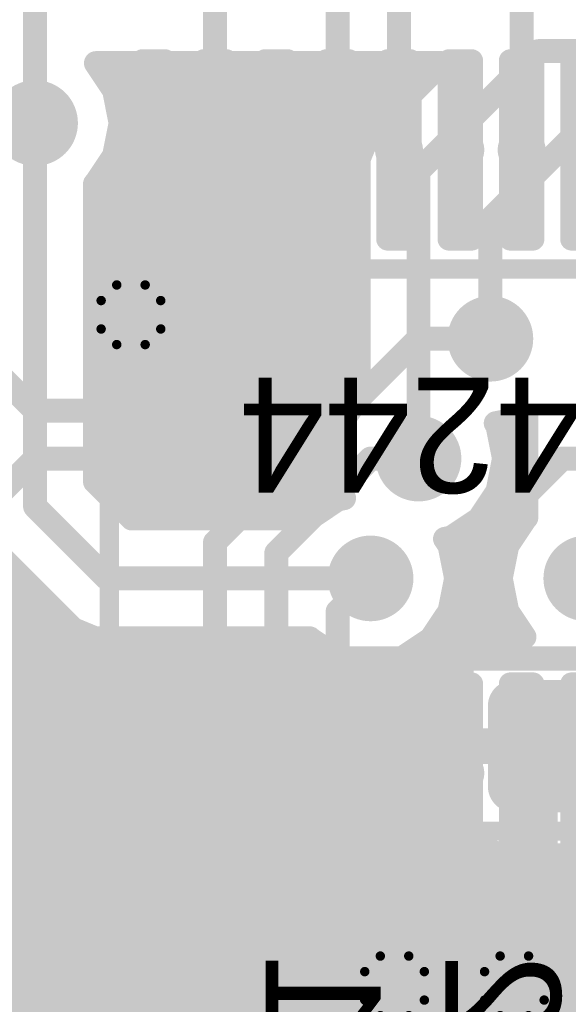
# Model space of a CAD drawing. Extents: x 90 to 214, y 61 to 300.
# Tile 49 of 62: x 135 to 141, y 110 to 120. Entities that reach past the tile are written whole.
import ezdxf

# ---------------------------------------------------------------- set-up
doc = ezdxf.new("R2010")
doc.units = 0
for name, color, linetype in [('Bot_Mask', 5, 'CONTINUOUS'), ('Bot_Silk', 7, 'CONTINUOUS'), ('Bottom', 2, 'CONTINUOUS'), ('GND', 12, 'CONTINUOUS'), ('PWR', 14, 'CONTINUOUS'), ('Top', 1, 'CONTINUOUS'), ('Top_Mask', 4, 'CONTINUOUS'), ('Top_Silk', 6, 'CONTINUOUS')]:
    doc.layers.add(name, color=color, linetype=linetype)

# ---------------------------------------------------------------- blocks, each defined once
blk = doc.blocks.new('UNIT_DISC')
at = {"linetype": 'CONTINUOUS', "const_width": 0.5}
blk.add_lwpolyline([(0.25, 0, 1), (-0.25, 0, 1)], format="xyb", close=True, dxfattribs=at)
blk = doc.blocks.new('SHAPE_EL_300_300_0_0_0_0')
at = {"xscale": 0.762, "yscale": 0.762, "zscale": 0.762}
blk.add_blockref('UNIT_DISC', (0, 0), dxfattribs=at)
blk = doc.blocks.new('SHAPE_EL_340_340_0_0_0_0')
at = {"xscale": 0.8636, "yscale": 0.8636, "zscale": 0.8636}
blk.add_blockref('UNIT_DISC', (0, 0), dxfattribs=at)
blk = doc.blocks.new('SHAPE_TH45_314_236_52_0_0_0')
at = {"linetype": 'CONTINUOUS', "const_width": 0.1}
for points in [[(0.15068, 0.3159, 0.2262769), (-0.15068, 0.3159, 0.2262769)], [(-0.3159, 0.15068, 0.2262769), (-0.3159, -0.15068, 0.2262769)], [(0.3159, -0.15068, 0.2262769), (0.3159, 0.15068, 0.2262769)], [(-0.15068, -0.3159, 0.2262769), (0.15068, -0.3159, 0.2262769)]]:
    blk.add_lwpolyline(points, format="xyb", dxfattribs=at)
at = {"xscale": 0.1, "yscale": 0.1, "zscale": 0.1}
for p in [(-0.15068, 0.3159), (0.15068, 0.3159), (-0.3159, 0.15068), (0.3159, 0.15068), (-0.3159, -0.15068), (0.3159, -0.15068), (-0.15068, -0.3159), (0.15068, -0.3159)]:
    blk.add_blockref('UNIT_DISC', p, dxfattribs=at)
blk = doc.blocks.new('SHAPE_EL_357_357_0_0_0_0')
at = {"xscale": 0.908, "yscale": 0.908, "zscale": 0.908}
blk.add_blockref('UNIT_DISC', (0, 0), dxfattribs=at)
blk = doc.blocks.new('V_EX30Y30D0_4A242')
at = {"layer": 'Bot_Mask'}
blk.add_blockref('SHAPE_EL_340_340_0_0_0_0', (0, 0), dxfattribs=at)
at = {"layer": 'Bottom'}
blk.add_blockref('SHAPE_EL_300_300_0_0_0_0', (0, 0), dxfattribs=at)
at = {"layer": 'GND'}
blk.add_blockref('SHAPE_TH45_314_236_52_0_0_0', (0, 0), dxfattribs=at)
at = {"layer": 'PWR'}
blk.add_blockref('SHAPE_EL_357_357_0_0_0_0', (0, 0), dxfattribs=at)
at = {"layer": 'Top'}
blk.add_blockref('SHAPE_EL_300_300_0_0_0_0', (0, 0), dxfattribs=at)
at = {"layer": 'Top_Mask'}
blk.add_blockref('SHAPE_EL_340_340_0_0_0_0', (0, 0), dxfattribs=at)
blk = doc.blocks.new('V_EX30Y30D0_4A85')
at = {"layer": 'Bot_Mask'}
blk.add_blockref('SHAPE_EL_340_340_0_0_0_0', (0, 0), dxfattribs=at)
at = {"layer": 'Bottom'}
blk.add_blockref('SHAPE_EL_300_300_0_0_0_0', (0, 0), dxfattribs=at)
at = {"layer": 'GND'}
blk.add_blockref('SHAPE_EL_357_357_0_0_0_0', (0, 0), dxfattribs=at)
at = {"layer": 'PWR'}
blk.add_blockref('SHAPE_EL_357_357_0_0_0_0', (0, 0), dxfattribs=at)
at = {"layer": 'Top'}
blk.add_blockref('SHAPE_EL_300_300_0_0_0_0', (0, 0), dxfattribs=at)
at = {"layer": 'Top_Mask'}
blk.add_blockref('SHAPE_EL_340_340_0_0_0_0', (0, 0), dxfattribs=at)
blk = doc.blocks.new('V_EX30Y30D0_4A29')
at = {"layer": 'Bot_Mask'}
blk.add_blockref('SHAPE_EL_340_340_0_0_0_0', (0, 0), dxfattribs=at)
at = {"layer": 'Bottom'}
blk.add_blockref('SHAPE_EL_300_300_0_0_0_0', (0, 0), dxfattribs=at)
at = {"layer": 'GND'}
blk.add_blockref('SHAPE_EL_357_357_0_0_0_0', (0, 0), dxfattribs=at)
at = {"layer": 'PWR'}
blk.add_blockref('SHAPE_EL_357_357_0_0_0_0', (0, 0), dxfattribs=at)
at = {"layer": 'Top'}
blk.add_blockref('SHAPE_EL_300_300_0_0_0_0', (0, 0), dxfattribs=at)
at = {"layer": 'Top_Mask'}
blk.add_blockref('SHAPE_EL_340_340_0_0_0_0', (0, 0), dxfattribs=at)
blk = doc.blocks.new('V_EX30Y30D0_4A27')
at = {"layer": 'Bot_Mask'}
blk.add_blockref('SHAPE_EL_340_340_0_0_0_0', (0, 0), dxfattribs=at)
at = {"layer": 'Bottom'}
blk.add_blockref('SHAPE_EL_300_300_0_0_0_0', (0, 0), dxfattribs=at)
at = {"layer": 'GND'}
blk.add_blockref('SHAPE_EL_357_357_0_0_0_0', (0, 0), dxfattribs=at)
at = {"layer": 'PWR'}
blk.add_blockref('SHAPE_EL_357_357_0_0_0_0', (0, 0), dxfattribs=at)
at = {"layer": 'Top'}
blk.add_blockref('SHAPE_EL_300_300_0_0_0_0', (0, 0), dxfattribs=at)
at = {"layer": 'Top_Mask'}
blk.add_blockref('SHAPE_EL_340_340_0_0_0_0', (0, 0), dxfattribs=at)
blk = doc.blocks.new('SMD_C2012_3745')
at = {"layer": 'Bot_Silk', "linetype": 'CONTINUOUS', "const_width": 0.2}
for points in [[(139.435, 107.845), (139.435, 106.545)], [(141.235, 107.845), (139.435, 107.845)], [(141.235, 106.545), (141.235, 107.845)], [(139.435, 106.545), (139.735, 106.245)], [(140.935, 106.245), (141.235, 106.545)], [(139.735, 106.245), (139.735, 105.845)], [(140.935, 106.245), (140.935, 105.845)], [(139.735, 106.045), (140.935, 106.045)], [(139.735, 105.845), (139.435, 105.545)], [(141.235, 105.545), (140.935, 105.845)], [(139.435, 105.545), (139.435, 104.245)], [(141.235, 104.245), (141.235, 105.545)], [(139.435, 104.245), (141.235, 104.245)]]:
    blk.add_lwpolyline(points, dxfattribs=at)
at = {"layer": 'Bot_Silk', "xscale": 0.2, "yscale": 0.2, "zscale": 0.2}
for p in [(139.435, 107.845), (139.435, 107.845), (141.235, 107.845), (141.235, 107.845), (139.435, 106.545), (139.435, 106.545), (141.235, 106.545), (141.235, 106.545), (139.735, 106.245), (139.735, 106.245), (140.935, 106.245), (140.935, 106.245), (139.735, 106.045), (140.935, 106.045), (139.735, 105.845), (139.735, 105.845), (140.935, 105.845), (140.935, 105.845), (139.435, 105.545), (139.435, 105.545), (141.235, 105.545), (141.235, 105.545), (139.435, 104.245), (139.435, 104.245), (141.235, 104.245), (141.235, 104.245)]:
    blk.add_blockref('UNIT_DISC', p, dxfattribs=at)
blk = doc.blocks.new('SHAPE_RR_393_511_0_0_0_0')
for points in [[(-0.25, -0.65), (0.25, -0.65), (-0.25, 0.65), (0.25, 0.65)], [(-0.5, -0.4), (0.5, -0.4), (-0.5, 0.4), (0.5, 0.4)]]:
    blk.add_solid(points)
at = {"xscale": 0.5, "yscale": 0.5, "zscale": 0.5}
for p in [(-0.25, 0.4), (0.25, 0.4), (-0.25, -0.4), (0.25, -0.4)]:
    blk.add_blockref('UNIT_DISC', p, dxfattribs=at)
blk = doc.blocks.new('SHAPE_RR_433_551_0_0_0_0')
for points in [[(-0.2754, -0.7008), (0.2754, -0.7008), (-0.2754, 0.7008), (0.2754, 0.7008)], [(-0.5508, -0.4254), (0.5508, -0.4254), (-0.5508, 0.4254), (0.5508, 0.4254)]]:
    blk.add_solid(points)
at = {"xscale": 0.5508, "yscale": 0.5508, "zscale": 0.5508}
for p in [(-0.2754, 0.4254), (0.2754, 0.4254), (-0.2754, -0.4254), (0.2754, -0.4254)]:
    blk.add_blockref('UNIT_DISC', p, dxfattribs=at)
blk = doc.blocks.new('P_SMD_RR1_0X1_3153_F')
at = {"layer": 'Bot_Mask'}
blk.add_blockref('SHAPE_RR_433_551_0_0_0_0', (0, 0), dxfattribs=at)
at = {"layer": 'Bottom'}
blk.add_blockref('SHAPE_RR_393_511_0_0_0_0', (0, 0), dxfattribs=at)
blk = doc.blocks.new('P_SMD_RR1_0X1_3108_F')
at = {"layer": 'Bot_Mask'}
blk.add_blockref('SHAPE_RR_433_551_0_0_0_0', (0, 0), dxfattribs=at)
at = {"layer": 'Bottom'}
blk.add_blockref('SHAPE_RR_393_511_0_0_0_0', (0, 0), dxfattribs=at)
blk = doc.blocks.new('C2')
blk.add_blockref('SMD_C2012_3745', (0, 0))
at = {"rotation": -90}
for name, p in [('P_SMD_RR1_0X1_3153_F', (140.335, 107.045)), ('P_SMD_RR1_0X1_3108_F', (140.335, 105.045))]:
    blk.add_blockref(name, p, dxfattribs=at)
at = {"layer": 'Bot_Silk', "text_generation_flag": 2}
blk.add_text('C2', height=1.2192, rotation=-90, dxfattribs=at).set_placement((139.47775, 108.24369))
blk = doc.blocks.new('SMD_C2012_3765')
at = {"layer": 'Bot_Silk', "linetype": 'CONTINUOUS', "const_width": 0.2}
for points in [[(137.53, 107.845), (137.53, 106.545)], [(139.33, 107.845), (137.53, 107.845)], [(139.33, 106.545), (139.33, 107.845)], [(137.53, 106.545), (137.83, 106.245)], [(139.03, 106.245), (139.33, 106.545)], [(137.83, 106.245), (137.83, 105.845)], [(139.03, 106.245), (139.03, 105.845)], [(137.83, 106.045), (139.03, 106.045)], [(137.83, 105.845), (137.53, 105.545)], [(139.33, 105.545), (139.03, 105.845)], [(137.53, 105.545), (137.53, 104.245)], [(139.33, 104.245), (139.33, 105.545)], [(137.53, 104.245), (139.33, 104.245)]]:
    blk.add_lwpolyline(points, dxfattribs=at)
at = {"layer": 'Bot_Silk', "xscale": 0.2, "yscale": 0.2, "zscale": 0.2}
for p in [(137.53, 107.845), (137.53, 107.845), (139.33, 107.845), (139.33, 107.845), (137.53, 106.545), (137.53, 106.545), (139.33, 106.545), (139.33, 106.545), (137.83, 106.245), (137.83, 106.245), (139.03, 106.245), (139.03, 106.245), (137.83, 106.045), (139.03, 106.045), (137.83, 105.845), (137.83, 105.845), (139.03, 105.845), (139.03, 105.845), (137.53, 105.545), (137.53, 105.545), (139.33, 105.545), (139.33, 105.545), (137.53, 104.245), (137.53, 104.245), (139.33, 104.245), (139.33, 104.245)]:
    blk.add_blockref('UNIT_DISC', p, dxfattribs=at)
blk = doc.blocks.new('P_SMD_RR1_0X1_399_F')
at = {"layer": 'Bot_Mask'}
blk.add_blockref('SHAPE_RR_433_551_0_0_0_0', (0, 0), dxfattribs=at)
at = {"layer": 'Bottom'}
blk.add_blockref('SHAPE_RR_393_511_0_0_0_0', (0, 0), dxfattribs=at)
blk = doc.blocks.new('P_SMD_RR1_0X1_3242_F')
at = {"layer": 'Bot_Mask'}
blk.add_blockref('SHAPE_RR_433_551_0_0_0_0', (0, 0), dxfattribs=at)
at = {"layer": 'Bottom'}
blk.add_blockref('SHAPE_RR_393_511_0_0_0_0', (0, 0), dxfattribs=at)
blk = doc.blocks.new('C1')
blk.add_blockref('SMD_C2012_3765', (0, 0))
at = {"rotation": -90}
for name, p in [('P_SMD_RR1_0X1_399_F', (138.43, 107.045)), ('P_SMD_RR1_0X1_3242_F', (138.43, 105.045))]:
    blk.add_blockref(name, p, dxfattribs=at)
at = {"layer": 'Bot_Silk', "text_generation_flag": 2}
blk.add_text('C1', height=1.2192, rotation=-90, dxfattribs=at).set_placement((137.57275, 108.24369))
blk = doc.blocks.new('V_EX30Y30D0_4A25')
at = {"layer": 'Bot_Mask'}
blk.add_blockref('SHAPE_EL_340_340_0_0_0_0', (0, 0), dxfattribs=at)
at = {"layer": 'Bottom'}
blk.add_blockref('SHAPE_EL_300_300_0_0_0_0', (0, 0), dxfattribs=at)
at = {"layer": 'GND'}
blk.add_blockref('SHAPE_EL_357_357_0_0_0_0', (0, 0), dxfattribs=at)
at = {"layer": 'PWR'}
blk.add_blockref('SHAPE_EL_357_357_0_0_0_0', (0, 0), dxfattribs=at)
at = {"layer": 'Top'}
blk.add_blockref('SHAPE_EL_300_300_0_0_0_0', (0, 0), dxfattribs=at)
at = {"layer": 'Top_Mask'}
blk.add_blockref('SHAPE_EL_340_340_0_0_0_0', (0, 0), dxfattribs=at)
blk = doc.blocks.new('SMD_C2012_4984')
at = {"layer": 'Bot_Silk', "linetype": 'CONTINUOUS', "const_width": 0.2}
for points in [[(140.978, 113.422), (139.678, 113.422)], [(139.678, 113.422), (139.678, 111.622)], [(141.278, 113.122), (140.978, 113.422)], [(141.978, 113.422), (141.678, 113.122)], [(143.278, 113.422), (141.978, 113.422)], [(143.278, 111.622), (143.278, 113.422)], [(141.278, 113.122), (141.678, 113.122)], [(141.478, 111.922), (141.478, 113.122)], [(140.978, 111.622), (141.278, 111.922)], [(141.278, 111.922), (141.678, 111.922)], [(141.678, 111.922), (141.978, 111.622)], [(139.678, 111.622), (140.978, 111.622)], [(141.978, 111.622), (143.278, 111.622)]]:
    blk.add_lwpolyline(points, dxfattribs=at)
at = {"layer": 'Bot_Silk', "xscale": 0.2, "yscale": 0.2, "zscale": 0.2}
for p in [(139.678, 113.422), (139.678, 113.422), (140.978, 113.422), (140.978, 113.422), (141.978, 113.422), (141.978, 113.422), (143.278, 113.422), (143.278, 113.422), (141.278, 113.122), (141.278, 113.122), (141.478, 113.122), (141.678, 113.122), (141.678, 113.122), (141.278, 111.922), (141.278, 111.922), (141.478, 111.922), (141.678, 111.922), (141.678, 111.922), (139.678, 111.622), (139.678, 111.622), (140.978, 111.622), (140.978, 111.622), (141.978, 111.622), (141.978, 111.622), (143.278, 111.622), (143.278, 111.622)]:
    blk.add_blockref('UNIT_DISC', p, dxfattribs=at)
blk = doc.blocks.new('BC1')
for name, p in [('SMD_C2012_4984', (0, 0)), ('P_SMD_RR1_0X1_3242_F', (140.478, 112.522))]:
    blk.add_blockref(name, p)
blk = doc.blocks.new('74244_TSSOP_6458')
at = {"layer": 'Top_Silk', "linetype": 'CONTINUOUS', "const_width": 0.203}
for points in [[(135.915, 117.579), (135.915, 113.479)], [(142.615, 117.579), (135.915, 117.579)], [(142.615, 113.479), (142.615, 117.579)], [(135.915, 113.479), (142.615, 113.479)]]:
    blk.add_lwpolyline(points, dxfattribs=at)
blk.add_lwpolyline([(142.215, 116.87, 1), (141.815, 116.87, 1)], format="xyb", close=True, dxfattribs=at)
at = {"layer": 'Top_Silk', "xscale": 0.2032, "yscale": 0.2032, "zscale": 0.2032}
for p in [(135.915, 117.579), (135.915, 117.579), (142.615, 117.579), (142.615, 117.579), (135.915, 113.479), (135.915, 113.479), (142.615, 113.479), (142.615, 113.479)]:
    blk.add_blockref('UNIT_DISC', p, dxfattribs=at)
blk = doc.blocks.new('SHAPE_RR_150_800_0_0_0_0')
for points in [[(-0.09525, -1.016), (0.09525, -1.016), (-0.09525, 1.016), (0.09525, 1.016)], [(-0.1905, -0.92075), (0.1905, -0.92075), (-0.1905, 0.92075), (0.1905, 0.92075)]]:
    blk.add_solid(points)
at = {"xscale": 0.1905, "yscale": 0.1905, "zscale": 0.1905}
for p in [(-0.09525, 0.92075), (0.09525, 0.92075), (-0.09525, -0.92075), (0.09525, -0.92075)]:
    blk.add_blockref('UNIT_DISC', p, dxfattribs=at)
blk = doc.blocks.new('SHAPE_RR_190_840_0_0_0_0')
for points in [[(-0.12065, -1.0668), (0.12065, -1.0668), (-0.12065, 1.0668), (0.12065, 1.0668)], [(-0.2413, -0.94615), (0.2413, -0.94615), (-0.2413, 0.94615), (0.2413, 0.94615)]]:
    blk.add_solid(points)
at = {"xscale": 0.2413, "yscale": 0.2413, "zscale": 0.2413}
for p in [(-0.12065, 0.94615), (0.12065, 0.94615), (-0.12065, -0.94615), (0.12065, -0.94615)]:
    blk.add_blockref('UNIT_DISC', p, dxfattribs=at)
blk = doc.blocks.new('SHAPE_EL_200_200_0_0_0_0')
at = {"xscale": 0.508, "yscale": 0.508, "zscale": 0.508}
blk.add_blockref('UNIT_DISC', (0, 0), dxfattribs=at)
blk = doc.blocks.new('SMD_RR15X8028')
at = {"layer": 'GND'}
blk.add_blockref('SHAPE_EL_200_200_0_0_0_0', (0, 0), dxfattribs=at)
at = {"layer": 'PWR'}
blk.add_blockref('SHAPE_EL_200_200_0_0_0_0', (0, 0), dxfattribs=at)
at = {"layer": 'Top'}
blk.add_blockref('SHAPE_RR_150_800_0_0_0_0', (0, 0), dxfattribs=at)
at = {"layer": 'Top_Mask'}
blk.add_blockref('SHAPE_RR_190_840_0_0_0_0', (0, 0), dxfattribs=at)
blk = doc.blocks.new('SMD_RR15X80')
at = {"layer": 'GND'}
blk.add_blockref('SHAPE_EL_200_200_0_0_0_0', (0, 0), dxfattribs=at)
at = {"layer": 'PWR'}
blk.add_blockref('SHAPE_EL_200_200_0_0_0_0', (0, 0), dxfattribs=at)
at = {"layer": 'Top'}
blk.add_blockref('SHAPE_RR_150_800_0_0_0_0', (0, 0), dxfattribs=at)
at = {"layer": 'Top_Mask'}
blk.add_blockref('SHAPE_RR_190_840_0_0_0_0', (0, 0), dxfattribs=at)
blk = doc.blocks.new('SMD_RR15X80242')
at = {"layer": 'GND'}
blk.add_blockref('SHAPE_EL_200_200_0_0_0_0', (0, 0), dxfattribs=at)
at = {"layer": 'PWR'}
blk.add_blockref('SHAPE_EL_200_200_0_0_0_0', (0, 0), dxfattribs=at)
at = {"layer": 'Top'}
blk.add_blockref('SHAPE_RR_150_800_0_0_0_0', (0, 0), dxfattribs=at)
at = {"layer": 'Top_Mask'}
blk.add_blockref('SHAPE_RR_190_840_0_0_0_0', (0, 0), dxfattribs=at)
blk = doc.blocks.new('SMD_RR15X8025')
at = {"layer": 'GND'}
blk.add_blockref('SHAPE_EL_200_200_0_0_0_0', (0, 0), dxfattribs=at)
at = {"layer": 'PWR'}
blk.add_blockref('SHAPE_EL_200_200_0_0_0_0', (0, 0), dxfattribs=at)
at = {"layer": 'Top'}
blk.add_blockref('SHAPE_RR_150_800_0_0_0_0', (0, 0), dxfattribs=at)
at = {"layer": 'Top_Mask'}
blk.add_blockref('SHAPE_RR_190_840_0_0_0_0', (0, 0), dxfattribs=at)
blk = doc.blocks.new('SMD_RR15X8055')
at = {"layer": 'GND'}
blk.add_blockref('SHAPE_EL_200_200_0_0_0_0', (0, 0), dxfattribs=at)
at = {"layer": 'PWR'}
blk.add_blockref('SHAPE_EL_200_200_0_0_0_0', (0, 0), dxfattribs=at)
at = {"layer": 'Top'}
blk.add_blockref('SHAPE_RR_150_800_0_0_0_0', (0, 0), dxfattribs=at)
at = {"layer": 'Top_Mask'}
blk.add_blockref('SHAPE_RR_190_840_0_0_0_0', (0, 0), dxfattribs=at)
blk = doc.blocks.new('SMD_RR15X8077')
at = {"layer": 'GND'}
blk.add_blockref('SHAPE_EL_200_200_0_0_0_0', (0, 0), dxfattribs=at)
at = {"layer": 'PWR'}
blk.add_blockref('SHAPE_EL_200_200_0_0_0_0', (0, 0), dxfattribs=at)
at = {"layer": 'Top'}
blk.add_blockref('SHAPE_RR_150_800_0_0_0_0', (0, 0), dxfattribs=at)
at = {"layer": 'Top_Mask'}
blk.add_blockref('SHAPE_RR_190_840_0_0_0_0', (0, 0), dxfattribs=at)
blk = doc.blocks.new('SMD_RR15X8023')
at = {"layer": 'GND'}
blk.add_blockref('SHAPE_EL_200_200_0_0_0_0', (0, 0), dxfattribs=at)
at = {"layer": 'PWR'}
blk.add_blockref('SHAPE_EL_200_200_0_0_0_0', (0, 0), dxfattribs=at)
at = {"layer": 'Top'}
blk.add_blockref('SHAPE_RR_150_800_0_0_0_0', (0, 0), dxfattribs=at)
at = {"layer": 'Top_Mask'}
blk.add_blockref('SHAPE_RR_190_840_0_0_0_0', (0, 0), dxfattribs=at)
blk = doc.blocks.new('SMD_RR15X8054')
at = {"layer": 'GND'}
blk.add_blockref('SHAPE_EL_200_200_0_0_0_0', (0, 0), dxfattribs=at)
at = {"layer": 'PWR'}
blk.add_blockref('SHAPE_EL_200_200_0_0_0_0', (0, 0), dxfattribs=at)
at = {"layer": 'Top'}
blk.add_blockref('SHAPE_RR_150_800_0_0_0_0', (0, 0), dxfattribs=at)
at = {"layer": 'Top_Mask'}
blk.add_blockref('SHAPE_RR_190_840_0_0_0_0', (0, 0), dxfattribs=at)
blk = doc.blocks.new('SMD_RR15X8029')
at = {"layer": 'GND'}
blk.add_blockref('SHAPE_EL_200_200_0_0_0_0', (0, 0), dxfattribs=at)
at = {"layer": 'PWR'}
blk.add_blockref('SHAPE_EL_200_200_0_0_0_0', (0, 0), dxfattribs=at)
at = {"layer": 'Top'}
blk.add_blockref('SHAPE_RR_150_800_0_0_0_0', (0, 0), dxfattribs=at)
at = {"layer": 'Top_Mask'}
blk.add_blockref('SHAPE_RR_190_840_0_0_0_0', (0, 0), dxfattribs=at)
blk = doc.blocks.new('SMD_RR15X8027')
at = {"layer": 'GND'}
blk.add_blockref('SHAPE_EL_200_200_0_0_0_0', (0, 0), dxfattribs=at)
at = {"layer": 'PWR'}
blk.add_blockref('SHAPE_EL_200_200_0_0_0_0', (0, 0), dxfattribs=at)
at = {"layer": 'Top'}
blk.add_blockref('SHAPE_RR_150_800_0_0_0_0', (0, 0), dxfattribs=at)
at = {"layer": 'Top_Mask'}
blk.add_blockref('SHAPE_RR_190_840_0_0_0_0', (0, 0), dxfattribs=at)
blk = doc.blocks.new('SMD_RR15X8085')
at = {"layer": 'GND'}
blk.add_blockref('SHAPE_EL_200_200_0_0_0_0', (0, 0), dxfattribs=at)
at = {"layer": 'PWR'}
blk.add_blockref('SHAPE_EL_200_200_0_0_0_0', (0, 0), dxfattribs=at)
at = {"layer": 'Top'}
blk.add_blockref('SHAPE_RR_150_800_0_0_0_0', (0, 0), dxfattribs=at)
at = {"layer": 'Top_Mask'}
blk.add_blockref('SHAPE_RR_190_840_0_0_0_0', (0, 0), dxfattribs=at)
blk = doc.blocks.new('SMD_RR15X8035')
at = {"layer": 'GND'}
blk.add_blockref('SHAPE_EL_200_200_0_0_0_0', (0, 0), dxfattribs=at)
at = {"layer": 'PWR'}
blk.add_blockref('SHAPE_EL_200_200_0_0_0_0', (0, 0), dxfattribs=at)
at = {"layer": 'Top'}
blk.add_blockref('SHAPE_RR_150_800_0_0_0_0', (0, 0), dxfattribs=at)
at = {"layer": 'Top_Mask'}
blk.add_blockref('SHAPE_RR_190_840_0_0_0_0', (0, 0), dxfattribs=at)
blk = doc.blocks.new('SMD_RR15X8053')
at = {"layer": 'GND'}
blk.add_blockref('SHAPE_EL_200_200_0_0_0_0', (0, 0), dxfattribs=at)
at = {"layer": 'PWR'}
blk.add_blockref('SHAPE_EL_200_200_0_0_0_0', (0, 0), dxfattribs=at)
at = {"layer": 'Top'}
blk.add_blockref('SHAPE_RR_150_800_0_0_0_0', (0, 0), dxfattribs=at)
at = {"layer": 'Top_Mask'}
blk.add_blockref('SHAPE_RR_190_840_0_0_0_0', (0, 0), dxfattribs=at)
blk = doc.blocks.new('U2')
at = {"rotation": 180}
for name, p in [('SMD_RR15X80242', (136.38513, 118.841)), ('SMD_RR15X8023', (137.03511, 118.841)), ('SMD_RR15X8077', (137.6851, 118.841)), ('SMD_RR15X8055', (138.33508, 118.841)), ('SMD_RR15X8035', (138.98507, 118.841)), ('SMD_RR15X80', (139.63506, 118.841)), ('SMD_RR15X8028', (140.28504, 118.841)), ('SMD_RR15X80', (140.93503, 118.841)), ('SMD_RR15X8054', (136.38513, 112.237)), ('SMD_RR15X8029', (137.03511, 112.237)), ('SMD_RR15X8027', (137.6851, 112.237)), ('SMD_RR15X8085', (138.33508, 112.237)), ('SMD_RR15X80242', (138.98507, 112.237)), ('SMD_RR15X8053', (139.63506, 112.237)), ('SMD_RR15X80242', (140.28504, 112.237)), ('SMD_RR15X8025', (140.93503, 112.237))]:
    blk.add_blockref(name, p, dxfattribs=at)
blk.add_blockref('74244_TSSOP_6458', (0, 0))
blk = doc.blocks.new('CUPOUR_L1_F0_TT90_16054')
at = {"layer": 'Top', "linetype": 'CONTINUOUS', "const_width": 0.254}
for points in [[(138.98507, 112.11), (138.98507, 110.713)], [(140.28504, 112.11), (140.28504, 110.713)], [(137.18977, 110.713), (137.02014, 110.713)], [(137.02014, 110.713), (137.02014, 110.60483)], [(137.3601, 110.74689), (137.18977, 110.713)], [(137.34557, 110.744), (137.37462, 110.744)], [(137.53044, 110.713), (137.3601, 110.74689)], [(137.83976, 110.713), (137.53044, 110.713)], [(138.01009, 110.74688), (137.83976, 110.713)], [(137.99561, 110.744), (138.02456, 110.744)], [(138.18042, 110.713), (138.01009, 110.74688)], [(138.48974, 110.713), (138.18042, 110.713)], [(138.66007, 110.74689), (138.48974, 110.713)], [(138.64554, 110.744), (138.67459, 110.744)], [(138.83041, 110.713), (138.66007, 110.74689)], [(139.13973, 110.713), (138.83041, 110.713)], [(139.31006, 110.74689), (139.13973, 110.713)], [(139.29553, 110.744), (139.32458, 110.744)], [(139.4804, 110.713), (139.31006, 110.74689)], [(139.78972, 110.713), (139.4804, 110.713)], [(139.96005, 110.74688), (139.78972, 110.713)], [(139.94557, 110.744), (139.97452, 110.744)], [(140.13038, 110.713), (139.96005, 110.74688)], [(140.4397, 110.713), (140.13038, 110.713)], [(140.61003, 110.74689), (140.4397, 110.713)], [(140.5955, 110.744), (140.62455, 110.744)], [(140.78037, 110.713), (140.61003, 110.74689)], [(141.08969, 110.713), (140.78037, 110.713)], [(137.02014, 110.60483), (136.92347, 110.37144)], [(136.99887, 110.5535), (145.669, 110.5535)], [(136.92347, 110.37144), (135.255, 108.70297)], [(136.91503, 110.363), (145.669, 110.363)], [(136.72453, 110.1725), (145.669, 110.1725)], [(136.53403, 109.982), (145.669, 109.982)], [(136.34353, 109.7915), (145.669, 109.7915)]]:
    blk.add_lwpolyline(points, dxfattribs=at)
at = {"layer": 'Top', "xscale": 0.254, "yscale": 0.254, "zscale": 0.254}
for p in [(138.98507, 112.11), (140.28504, 112.11), (137.02014, 110.713), (137.02014, 110.713), (137.18977, 110.713), (137.18977, 110.713), (137.34557, 110.744), (137.3601, 110.74689), (137.3601, 110.74689), (137.37462, 110.744), (137.53044, 110.713), (137.53044, 110.713), (137.83976, 110.713), (137.83976, 110.713), (137.99561, 110.744), (138.01009, 110.74688), (138.01009, 110.74688), (138.02456, 110.744), (138.18042, 110.713), (138.18042, 110.713), (138.48974, 110.713), (138.48974, 110.713), (138.64554, 110.744), (138.66007, 110.74689), (138.66007, 110.74689), (138.67459, 110.744), (138.83041, 110.713), (138.83041, 110.713), (138.98507, 110.713), (139.13973, 110.713), (139.13973, 110.713), (139.29553, 110.744), (139.31006, 110.74689), (139.31006, 110.74689), (139.32458, 110.744), (139.4804, 110.713), (139.4804, 110.713), (139.78972, 110.713), (139.78972, 110.713), (139.94557, 110.744), (139.96005, 110.74688), (139.96005, 110.74688), (139.97452, 110.744), (140.13038, 110.713), (140.13038, 110.713), (140.28504, 110.713), (140.4397, 110.713), (140.4397, 110.713), (140.5955, 110.744), (140.61003, 110.74689), (140.61003, 110.74689), (140.62455, 110.744), (140.78037, 110.713), (140.78037, 110.713), (137.02014, 110.60483), (137.02014, 110.60483), (136.99887, 110.5535), (136.91503, 110.363), (136.92347, 110.37144), (136.92347, 110.37144), (136.72453, 110.1725), (136.53403, 109.982), (136.34353, 109.7915)]:
    blk.add_blockref('UNIT_DISC', p, dxfattribs=at)
blk = doc.blocks.new('CUPOUR_L2_F0_TT90_29388')
at = {"layer": 'Bottom', "linetype": 'CONTINUOUS'}
for points, const_width in [([(139.43697, 119.761), (135.77289, 119.761)], 0.254), ([(135.77289, 119.761), (135.96541, 119.47287)], 0.254), ([(135.81531, 119.6975), (139.37347, 119.6975)], 0.254), ([(138.8323, 119.15633), (139.43697, 119.761)], 0.254), ([(135.9426, 119.507), (139.18297, 119.507)], 0.254), ([(135.96541, 119.47287), (136.03441, 119.126)], 0.254), ([(135.99651, 119.3165), (138.99247, 119.3165)], 0.254), ([(138.65367, 118.9777), (138.8323, 119.15633)], 0.254), ([(136.03441, 119.126), (135.96541, 118.77913)], 0.254), ([(136.03441, 119.126), (138.80197, 119.126)], 0.254), ([(135.99651, 118.9355), (138.63619, 118.9355)], 0.254), ([(138.557, 118.74431), (138.65367, 118.9777)], 0.254), ([(135.96541, 118.77913), (135.76893, 118.48507)], 0.254), ([(135.9426, 118.745), (138.55728, 118.745)], 0.254), ([(138.557, 118.49169), (138.557, 118.74431)], 0.254), ([(135.81532, 118.5545), (138.557, 118.5545)], 0.254), ([(135.76893, 118.48507), (135.763, 118.4811)], 0.254), ([(135.763, 118.4811), (135.763, 115.32503)], 0.254), ([(138.557, 116.21489), (138.557, 118.49169)], 0.254), ([(135.763, 118.364), (138.557, 118.364)], 0.254), ([(135.763, 118.1735), (138.557, 118.1735)], 0.254), ([(135.763, 117.983), (138.557, 117.983)], 0.254), ([(135.763, 117.7925), (138.557, 117.7925)], 0.254), ([(135.763, 117.602), (138.557, 117.602)], 0.254), ([(135.763, 117.4115), (138.557, 117.4115)], 0.254), ([(135.763, 117.221), (138.557, 117.221)], 0.254), ([(135.763, 117.0305), (138.557, 117.0305)], 0.254), ([(135.763, 116.84), (138.557, 116.84)], 0.254), ([(135.763, 116.6495), (138.557, 116.6495)], 0.254), ([(135.763, 116.459), (138.557, 116.459)], 0.254), ([(135.763, 116.2685), (138.557, 116.2685)], 0.254), ([(138.35459, 115.91687), (138.55107, 116.21093)], 0.254), ([(138.55107, 116.21093), (138.557, 116.21489)], 0.254), ([(135.763, 116.078), (138.46225, 116.078)], 0.254), ([(140.335, 116.02539), (140.30087, 116.00259)], 0.254), ([(140.31869, 116.0145), (140.335, 116.0145)], 0.254), ([(140.335, 114.94489), (140.335, 116.02539)], 0.254), ([(138.28559, 115.57), (138.35459, 115.91687)], 0.254), ([(140.30087, 116.00259), (140.0107, 115.94486)], 0.254), ([(140.0107, 115.94486), (140.02941, 115.91687)], 0.254), ([(140.02941, 115.91687), (140.09841, 115.57)], 0.254), ([(135.763, 115.8875), (138.34874, 115.8875)], 0.254), ([(140.04788, 115.824), (140.335, 115.824)], 0.254), ([(135.763, 115.697), (138.31085, 115.697)], 0.254), ([(140.08577, 115.6335), (140.335, 115.6335)], 0.254), ([(135.763, 115.5065), (138.29822, 115.5065)], 0.254), ([(138.35459, 115.22313), (138.28559, 115.57)], 0.254), ([(140.09841, 115.57), (140.02941, 115.22313)], 0.254), ([(140.07314, 115.443), (140.335, 115.443)], 0.254), ([(135.763, 115.32503), (136.15303, 114.935)], 0.254), ([(135.77203, 115.316), (138.33611, 115.316)], 0.254), ([(138.40309, 115.15053), (138.35459, 115.22313)], 0.254), ([(140.02941, 115.22313), (139.83293, 114.92907)], 0.254), ([(140.03525, 115.2525), (140.335, 115.2525)], 0.254), ([(135.96253, 115.1255), (138.3193, 115.1255)], 0.254), ([(138.04307, 114.94093), (138.33713, 115.13741)], 0.254), ([(138.33713, 115.13741), (138.40309, 115.15053)], 0.254), ([(139.92174, 115.062), (140.335, 115.062)], 0.254), ([(136.15303, 114.935), (138.0391, 114.935)], 0.254), ([(136.15303, 114.935), (138.0391, 114.935)], 0.254), ([(138.0391, 114.935), (138.04307, 114.94093)], 0.254), ([(139.83293, 114.92907), (139.53887, 114.73259)], 0.254), ([(139.74676, 114.8715), (140.28267, 114.8715)], 0.254), ([(140.13259, 114.64687), (140.32907, 114.94093)], 0.254), ([(140.32907, 114.94093), (140.335, 114.94489)], 0.254), ([(139.53887, 114.73259), (139.4729, 114.71946)], 0.254), ([(139.4729, 114.71946), (139.52141, 114.64687)], 0.254), ([(139.4986, 114.681), (140.15539, 114.681)], 0.254), ([(139.52141, 114.64687), (139.59041, 114.3)], 0.254), ([(140.06359, 114.3), (140.13259, 114.64687)], 0.254), ([(135.35167, 113.9403), (134.7683, 114.52367)], 0.254), ([(139.55251, 114.4905), (140.10148, 114.4905)], 0.254), ([(130.68997, 114.3), (134.99197, 114.3)], 0.254), ([(139.59041, 114.3), (139.52141, 113.95313)], 0.254), ([(139.59041, 114.3), (140.06359, 114.3)], 0.254), ([(140.13259, 113.95313), (140.06359, 114.3)], 0.254), ([(130.698, 114.1095), (135.18247, 114.1095)], 0.254), ([(139.55251, 114.1095), (140.10148, 114.1095)], 0.254), ([(135.5303, 113.76167), (135.35167, 113.9403)], 0.254), ([(139.52141, 113.95313), (139.32493, 113.65907)], 0.254), ([(140.31508, 113.68), (140.13259, 113.95313)], 0.254), ([(130.698, 113.919), (135.37297, 113.919)], 0.254), ([(139.4986, 113.919), (140.15539, 113.919)], 0.254), ([(130.698, 113.7285), (135.61038, 113.7285)], 0.254), ([(135.76369, 113.665), (135.5303, 113.76167)], 0.254), ([(139.37132, 113.7285), (140.28267, 113.7285)], 0.254), ([(138.0391, 113.665), (135.76369, 113.665)], 0.254), ([(138.04307, 113.65907), (138.0391, 113.665)], 0.254), ([(138.33713, 113.46259), (138.04307, 113.65907)], 0.254), ([(139.32493, 113.65907), (139.03087, 113.46259)], 0.254), ([(139.68152, 113.46848), (139.93225, 113.63602)], 0.254), ([(139.93225, 113.63602), (140.15335, 113.68)], 0.254), ([(140.15335, 113.68), (140.31508, 113.68)], 0.254), ([(130.6836, 113.538), (138.22426, 113.538)], 0.254), ([(139.14373, 113.538), (139.78555, 113.538)], 0.254), ([(138.684, 113.39359), (138.33713, 113.46259)], 0.254), ([(139.03087, 113.46259), (138.684, 113.39359)], 0.254), ([(139.51398, 113.21775), (139.68152, 113.46848)], 0.254), ([(133.24481, 113.3475), (139.60068, 113.3475)], 0.254), ([(139.47, 112.99665), (139.51398, 113.21775)], 0.254), ([(133.54051, 113.157), (139.50189, 113.157)], 0.254), ([(139.47, 112.04735), (139.47, 112.99665)], 0.254), ([(133.73101, 112.9665), (139.47, 112.9665)], 0.254), ([(133.92151, 112.776), (139.47, 112.776)], 0.254), ([(134.11201, 112.5855), (139.47, 112.5855)], 0.254), ([(140.2875, 112.522), (139.47, 112.522)], 0.381), ([(134.25892, 112.395), (139.47, 112.395)], 0.254), ([(140.478, 112.3315), (140.478, 111.364)], 0.381), ([(134.3025, 112.2045), (139.47, 112.2045)], 0.254), ([(134.3025, 112.014), (139.47663, 112.014)], 0.254), ([(139.51398, 111.82625), (139.47, 112.04735)], 0.254), ([(134.3025, 111.8235), (139.51581, 111.8235)], 0.254), ([(139.68152, 111.57552), (139.51398, 111.82625)], 0.254), ([(134.3025, 111.633), (139.64311, 111.633)], 0.254), ([(139.93225, 111.40798), (139.68152, 111.57552)], 0.254), ([(134.3025, 111.4425), (139.88058, 111.4425)], 0.254), ([(140.15335, 111.364), (139.93225, 111.40798)], 0.254), ([(140.80265, 111.364), (140.15335, 111.364)], 0.254), ([(141.02375, 111.40798), (140.80265, 111.364)], 0.254), ([(134.3025, 111.252), (165.19167, 111.252)], 0.254), ([(134.3025, 111.0615), (165.00117, 111.0615)], 0.254), ([(134.3025, 110.871), (164.81067, 110.871)], 0.254), ([(134.3025, 110.6805), (164.62017, 110.6805)], 0.254), ([(134.3025, 110.49), (164.42967, 110.49)], 0.254), ([(134.3025, 110.2995), (164.23917, 110.2995)], 0.254), ([(134.3025, 110.109), (164.04867, 110.109)], 0.254), ([(134.3025, 109.9185), (163.86676, 109.9185)], 0.254), ([(134.3025, 109.728), (163.78785, 109.728)], 0.254)]:
    blk.add_lwpolyline(points, dxfattribs=dict(at, const_width=const_width))
at = {"layer": 'Bottom'}
for p, xscale, yscale, zscale in [((135.77289, 119.761), 0.254, 0.254, 0.254), ((135.77289, 119.761), 0.254, 0.254, 0.254), ((135.81531, 119.6975), 0.254, 0.254, 0.254), ((139.37347, 119.6975), 0.254, 0.254, 0.254), ((139.43697, 119.761), 0.254, 0.254, 0.254), ((139.43697, 119.761), 0.254, 0.254, 0.254), ((135.9426, 119.507), 0.254, 0.254, 0.254), ((135.96541, 119.47287), 0.254, 0.254, 0.254), ((135.96541, 119.47287), 0.254, 0.254, 0.254), ((139.18297, 119.507), 0.254, 0.254, 0.254), ((135.99651, 119.3165), 0.254, 0.254, 0.254), ((138.99247, 119.3165), 0.254, 0.254, 0.254), ((138.8323, 119.15633), 0.254, 0.254, 0.254), ((138.8323, 119.15633), 0.254, 0.254, 0.254), ((136.03441, 119.126), 0.254, 0.254, 0.254), ((136.03441, 119.126), 0.254, 0.254, 0.254), ((136.03441, 119.126), 0.254, 0.254, 0.254), ((138.80197, 119.126), 0.254, 0.254, 0.254), ((135.99651, 118.9355), 0.254, 0.254, 0.254), ((138.63619, 118.9355), 0.254, 0.254, 0.254), ((138.65367, 118.9777), 0.254, 0.254, 0.254), ((138.65367, 118.9777), 0.254, 0.254, 0.254), ((135.9426, 118.745), 0.254, 0.254, 0.254), ((135.96541, 118.77913), 0.254, 0.254, 0.254), ((135.96541, 118.77913), 0.254, 0.254, 0.254), ((138.557, 118.74431), 0.254, 0.254, 0.254), ((138.557, 118.74431), 0.254, 0.254, 0.254), ((138.55728, 118.745), 0.254, 0.254, 0.254), ((135.81532, 118.5545), 0.254, 0.254, 0.254), ((138.557, 118.5545), 0.254, 0.254, 0.254), ((135.763, 118.4811), 0.254, 0.254, 0.254), ((135.763, 118.4811), 0.254, 0.254, 0.254), ((135.76893, 118.48507), 0.254, 0.254, 0.254), ((135.76893, 118.48507), 0.254, 0.254, 0.254), ((138.557, 118.49169), 0.254, 0.254, 0.254), ((138.557, 118.49169), 0.254, 0.254, 0.254), ((135.763, 118.364), 0.254, 0.254, 0.254), ((138.557, 118.364), 0.254, 0.254, 0.254), ((135.763, 118.1735), 0.254, 0.254, 0.254), ((138.557, 118.1735), 0.254, 0.254, 0.254), ((135.763, 117.983), 0.254, 0.254, 0.254), ((138.557, 117.983), 0.254, 0.254, 0.254), ((135.763, 117.7925), 0.254, 0.254, 0.254), ((138.557, 117.7925), 0.254, 0.254, 0.254), ((135.763, 117.602), 0.254, 0.254, 0.254), ((138.557, 117.602), 0.254, 0.254, 0.254), ((135.763, 117.4115), 0.254, 0.254, 0.254), ((138.557, 117.4115), 0.254, 0.254, 0.254), ((135.763, 117.221), 0.254, 0.254, 0.254), ((138.557, 117.221), 0.254, 0.254, 0.254), ((135.763, 117.0305), 0.254, 0.254, 0.254), ((138.557, 117.0305), 0.254, 0.254, 0.254), ((135.763, 116.84), 0.254, 0.254, 0.254), ((138.557, 116.84), 0.254, 0.254, 0.254), ((135.763, 116.6495), 0.254, 0.254, 0.254), ((138.557, 116.6495), 0.254, 0.254, 0.254), ((135.763, 116.459), 0.254, 0.254, 0.254), ((138.557, 116.459), 0.254, 0.254, 0.254), ((135.763, 116.2685), 0.254, 0.254, 0.254), ((138.557, 116.2685), 0.254, 0.254, 0.254), ((138.55107, 116.21093), 0.254, 0.254, 0.254), ((138.55107, 116.21093), 0.254, 0.254, 0.254), ((138.557, 116.21489), 0.254, 0.254, 0.254), ((138.557, 116.21489), 0.254, 0.254, 0.254), ((135.763, 116.078), 0.254, 0.254, 0.254), ((138.46225, 116.078), 0.254, 0.254, 0.254), ((140.31869, 116.0145), 0.254, 0.254, 0.254), ((140.335, 116.02539), 0.254, 0.254, 0.254), ((140.335, 116.02539), 0.254, 0.254, 0.254), ((140.335, 116.0145), 0.254, 0.254, 0.254), ((138.35459, 115.91687), 0.254, 0.254, 0.254), ((138.35459, 115.91687), 0.254, 0.254, 0.254), ((140.0107, 115.94486), 0.254, 0.254, 0.254), ((140.0107, 115.94486), 0.254, 0.254, 0.254), ((140.02941, 115.91687), 0.254, 0.254, 0.254), ((140.02941, 115.91687), 0.254, 0.254, 0.254), ((140.30087, 116.00259), 0.254, 0.254, 0.254), ((140.30087, 116.00259), 0.254, 0.254, 0.254), ((135.763, 115.8875), 0.254, 0.254, 0.254), ((138.34874, 115.8875), 0.254, 0.254, 0.254), ((140.04788, 115.824), 0.254, 0.254, 0.254), ((140.335, 115.824), 0.254, 0.254, 0.254), ((135.763, 115.697), 0.254, 0.254, 0.254), ((138.31085, 115.697), 0.254, 0.254, 0.254), ((140.08577, 115.6335), 0.254, 0.254, 0.254), ((140.335, 115.6335), 0.254, 0.254, 0.254), ((135.763, 115.5065), 0.254, 0.254, 0.254), ((138.28559, 115.57), 0.254, 0.254, 0.254), ((138.28559, 115.57), 0.254, 0.254, 0.254), ((138.29822, 115.5065), 0.254, 0.254, 0.254), ((140.09841, 115.57), 0.254, 0.254, 0.254), ((140.09841, 115.57), 0.254, 0.254, 0.254), ((140.07314, 115.443), 0.254, 0.254, 0.254), ((140.335, 115.443), 0.254, 0.254, 0.254), ((135.763, 115.32503), 0.254, 0.254, 0.254), ((135.763, 115.32503), 0.254, 0.254, 0.254), ((135.77203, 115.316), 0.254, 0.254, 0.254), ((138.33611, 115.316), 0.254, 0.254, 0.254), ((138.35459, 115.22313), 0.254, 0.254, 0.254), ((138.35459, 115.22313), 0.254, 0.254, 0.254), ((140.02941, 115.22313), 0.254, 0.254, 0.254), ((140.02941, 115.22313), 0.254, 0.254, 0.254), ((140.03525, 115.2525), 0.254, 0.254, 0.254), ((140.335, 115.2525), 0.254, 0.254, 0.254), ((135.96253, 115.1255), 0.254, 0.254, 0.254), ((138.3193, 115.1255), 0.254, 0.254, 0.254), ((138.33713, 115.13741), 0.254, 0.254, 0.254), ((138.33713, 115.13741), 0.254, 0.254, 0.254), ((138.40309, 115.15053), 0.254, 0.254, 0.254), ((138.40309, 115.15053), 0.254, 0.254, 0.254), ((139.92174, 115.062), 0.254, 0.254, 0.254), ((140.335, 115.062), 0.254, 0.254, 0.254), ((136.15303, 114.935), 0.254, 0.254, 0.254), ((136.15303, 114.935), 0.254, 0.254, 0.254), ((136.15303, 114.935), 0.254, 0.254, 0.254), ((138.0391, 114.935), 0.254, 0.254, 0.254), ((138.0391, 114.935), 0.254, 0.254, 0.254), ((138.0391, 114.935), 0.254, 0.254, 0.254), ((138.04307, 114.94093), 0.254, 0.254, 0.254), ((138.04307, 114.94093), 0.254, 0.254, 0.254), ((139.74676, 114.8715), 0.254, 0.254, 0.254), ((139.83293, 114.92907), 0.254, 0.254, 0.254), ((139.83293, 114.92907), 0.254, 0.254, 0.254), ((140.28267, 114.8715), 0.254, 0.254, 0.254), ((140.32907, 114.94093), 0.254, 0.254, 0.254), ((140.32907, 114.94093), 0.254, 0.254, 0.254), ((140.335, 114.94489), 0.254, 0.254, 0.254), ((140.335, 114.94489), 0.254, 0.254, 0.254), ((139.4729, 114.71946), 0.254, 0.254, 0.254), ((139.4729, 114.71946), 0.254, 0.254, 0.254), ((139.4986, 114.681), 0.254, 0.254, 0.254), ((139.53887, 114.73259), 0.254, 0.254, 0.254), ((139.53887, 114.73259), 0.254, 0.254, 0.254), ((140.15539, 114.681), 0.254, 0.254, 0.254), ((139.52141, 114.64687), 0.254, 0.254, 0.254), ((139.52141, 114.64687), 0.254, 0.254, 0.254), ((140.13259, 114.64687), 0.254, 0.254, 0.254), ((140.13259, 114.64687), 0.254, 0.254, 0.254), ((139.55251, 114.4905), 0.254, 0.254, 0.254), ((140.10148, 114.4905), 0.254, 0.254, 0.254), ((134.99197, 114.3), 0.254, 0.254, 0.254), ((139.59041, 114.3), 0.254, 0.254, 0.254), ((139.59041, 114.3), 0.254, 0.254, 0.254), ((139.59041, 114.3), 0.254, 0.254, 0.254), ((140.06359, 114.3), 0.254, 0.254, 0.254), ((140.06359, 114.3), 0.254, 0.254, 0.254), ((140.06359, 114.3), 0.254, 0.254, 0.254), ((135.18247, 114.1095), 0.254, 0.254, 0.254), ((139.55251, 114.1095), 0.254, 0.254, 0.254), ((140.10148, 114.1095), 0.254, 0.254, 0.254), ((135.35167, 113.9403), 0.254, 0.254, 0.254), ((135.35167, 113.9403), 0.254, 0.254, 0.254), ((139.52141, 113.95313), 0.254, 0.254, 0.254), ((139.52141, 113.95313), 0.254, 0.254, 0.254), ((140.13259, 113.95313), 0.254, 0.254, 0.254), ((140.13259, 113.95313), 0.254, 0.254, 0.254), ((135.37297, 113.919), 0.254, 0.254, 0.254), ((139.4986, 113.919), 0.254, 0.254, 0.254), ((140.15539, 113.919), 0.254, 0.254, 0.254), ((135.5303, 113.76167), 0.254, 0.254, 0.254), ((135.5303, 113.76167), 0.254, 0.254, 0.254), ((135.61038, 113.7285), 0.254, 0.254, 0.254), ((139.37132, 113.7285), 0.254, 0.254, 0.254), ((140.28267, 113.7285), 0.254, 0.254, 0.254), ((135.76369, 113.665), 0.254, 0.254, 0.254), ((135.76369, 113.665), 0.254, 0.254, 0.254), ((138.0391, 113.665), 0.254, 0.254, 0.254), ((138.0391, 113.665), 0.254, 0.254, 0.254), ((138.04307, 113.65907), 0.254, 0.254, 0.254), ((138.04307, 113.65907), 0.254, 0.254, 0.254), ((139.32493, 113.65907), 0.254, 0.254, 0.254), ((139.32493, 113.65907), 0.254, 0.254, 0.254), ((139.93225, 113.63602), 0.254, 0.254, 0.254), ((139.93225, 113.63602), 0.254, 0.254, 0.254), ((140.15335, 113.68), 0.254, 0.254, 0.254), ((140.15335, 113.68), 0.254, 0.254, 0.254), ((140.31508, 113.68), 0.254, 0.254, 0.254), ((140.31508, 113.68), 0.254, 0.254, 0.254), ((138.22426, 113.538), 0.254, 0.254, 0.254), ((139.14373, 113.538), 0.254, 0.254, 0.254), ((139.78555, 113.538), 0.254, 0.254, 0.254), ((138.33713, 113.46259), 0.254, 0.254, 0.254), ((138.33713, 113.46259), 0.254, 0.254, 0.254), ((139.03087, 113.46259), 0.254, 0.254, 0.254), ((139.03087, 113.46259), 0.254, 0.254, 0.254), ((139.68152, 113.46848), 0.254, 0.254, 0.254), ((139.68152, 113.46848), 0.254, 0.254, 0.254), ((138.684, 113.39359), 0.254, 0.254, 0.254), ((138.684, 113.39359), 0.254, 0.254, 0.254), ((139.60068, 113.3475), 0.254, 0.254, 0.254), ((139.51398, 113.21775), 0.254, 0.254, 0.254), ((139.51398, 113.21775), 0.254, 0.254, 0.254), ((139.50189, 113.157), 0.254, 0.254, 0.254), ((139.47, 112.99665), 0.254, 0.254, 0.254), ((139.47, 112.99665), 0.254, 0.254, 0.254), ((139.47, 112.9665), 0.254, 0.254, 0.254), ((139.47, 112.776), 0.254, 0.254, 0.254), ((139.47, 112.522), 0.381, 0.381, 0.381), ((139.47, 112.5855), 0.254, 0.254, 0.254), ((140.2875, 112.522), 0.381, 0.381, 0.381), ((139.47, 112.395), 0.254, 0.254, 0.254), ((140.478, 112.3315), 0.381, 0.381, 0.381), ((139.47, 112.2045), 0.254, 0.254, 0.254), ((139.47, 112.04735), 0.254, 0.254, 0.254), ((139.47, 112.04735), 0.254, 0.254, 0.254), ((139.47663, 112.014), 0.254, 0.254, 0.254), ((139.51398, 111.82625), 0.254, 0.254, 0.254), ((139.51398, 111.82625), 0.254, 0.254, 0.254), ((139.51581, 111.8235), 0.254, 0.254, 0.254), ((139.64311, 111.633), 0.254, 0.254, 0.254), ((139.68152, 111.57552), 0.254, 0.254, 0.254), ((139.68152, 111.57552), 0.254, 0.254, 0.254), ((139.88058, 111.4425), 0.254, 0.254, 0.254), ((140.478, 111.364), 0.381, 0.381, 0.381), ((139.93225, 111.40798), 0.254, 0.254, 0.254), ((139.93225, 111.40798), 0.254, 0.254, 0.254), ((140.15335, 111.364), 0.254, 0.254, 0.254), ((140.15335, 111.364), 0.254, 0.254, 0.254), ((140.80265, 111.364), 0.254, 0.254, 0.254), ((140.80265, 111.364), 0.254, 0.254, 0.254)]:
    blk.add_blockref('UNIT_DISC', p, dxfattribs=dict(at, xscale=xscale, yscale=yscale, zscale=zscale))

msp = doc.modelspace()

# ---------------------------------------------------------------- linework, layer by layer
at = {"layer": 'Bottom', "linetype": 'CONTINUOUS', "const_width": 0.254}
for points in [[(139.192, 118.618), (140.462, 119.888)], [(140.462, 119.888), (147.574, 119.888)], [(139.954, 118.11), (141.224, 119.38)], [(135.128, 115.062), (135.128, 119.126)], [(139.192, 115.57), (139.192, 118.618)], [(139.954, 116.84), (139.954, 118.11)], [(135.89, 114.3), (135.128, 115.062)], [(138.684, 114.3), (135.89, 114.3)]]:
    msp.add_lwpolyline(points, dxfattribs=at)
at = {"layer": 'Top', "linetype": 'CONTINUOUS', "const_width": 0.254}
for points in [[(138.98508, 120.85692), (138.98508, 118.841)], [(140.28504, 118.841), (140.28504, 120.82696)], [(135.128, 119.126), (135.128, 120.396)], [(137.03512, 118.841), (137.03512, 120.396)], [(138.33508, 118.841), (138.33508, 120.49092)], [(136.38513, 118.841), (136.38514, 118.841)], [(136.38514, 118.841), (136.38514, 117.33514)], [(137.03511, 118.841), (137.03512, 118.841)], [(137.6851, 118.841), (137.6851, 117.1111)], [(138.33508, 116.74508), (138.33508, 118.841)], [(138.98507, 118.841), (138.98508, 118.841)], [(136.38514, 117.33514), (136.144, 117.094)], [(135.128, 116.078), (134.112, 117.094)], [(137.6851, 117.1111), (136.652, 116.078)], [(137.03512, 114.68312), (139.192, 116.84)], [(137.16, 115.57), (138.33508, 116.74508)], [(139.192, 116.84), (139.954, 116.84)], [(136.652, 116.078), (135.128, 116.078)], [(134.112, 114.554), (135.128, 115.57)], [(135.128, 115.57), (137.16, 115.57)], [(137.6851, 114.5711), (138.684, 115.57)], [(138.684, 115.57), (139.192, 115.57)], [(139.63506, 114.48906), (140.716, 115.57)], [(140.716, 115.57), (142.748, 115.57)], [(137.03512, 112.237), (137.03512, 114.68312)], [(137.6851, 112.237), (137.6851, 114.5711)], [(139.63506, 112.237), (139.63506, 114.48906)], [(138.33508, 113.95108), (138.684, 114.3)], [(138.33508, 112.237), (138.33508, 113.95108)], [(136.38513, 112.237), (136.38514, 112.237)], [(136.38514, 110.73114), (136.38514, 112.237)], [(137.03511, 112.237), (137.03512, 112.237)], [(138.98507, 112.237), (138.98508, 112.237)], [(138.98508, 112.237), (138.98508, 110.02908)], [(140.28504, 112.237), (140.28504, 110.05904)], [(134.62, 108.966), (136.38514, 110.73114)], [(138.98508, 110.02908), (138.938, 109.982)], [(140.28504, 110.05904), (140.208, 109.982)]]:
    msp.add_lwpolyline(points, dxfattribs=at)

# ---------------------------------------------------------------- block references
for name, p in [('CUPOUR_L2_F0_TT90_29388', (0, 0)), ('CUPOUR_L1_F0_TT90_16054', (0, 0)), ('U2', (0, 0)), ('V_EX30Y30D0_4A85', (135.128, 119.126)), ('V_EX30Y30D0_4A242', (136.144, 117.094)), ('V_EX30Y30D0_4A29', (139.954, 116.84)), ('V_EX30Y30D0_4A27', (139.192, 115.57)), ('V_EX30Y30D0_4A85', (138.684, 114.3)), ('V_EX30Y30D0_4A25', (140.97, 114.3)), ('BC1', (0, 0)), ('V_EX30Y30D0_4A242', (138.938, 109.982)), ('V_EX30Y30D0_4A242', (140.208, 109.982)), ('C1', (0, 0)), ('C2', (0, 0))]:
    msp.add_blockref(name, p)
at = {"layer": 'Bottom', "xscale": 0.254, "yscale": 0.254, "zscale": 0.254}
for p in [(140.462, 119.888), (140.462, 119.888), (135.128, 119.126), (139.192, 118.618), (139.192, 118.618), (139.954, 118.11), (139.954, 118.11), (139.954, 116.84), (139.192, 115.57), (135.128, 115.062), (135.128, 115.062), (135.89, 114.3), (135.89, 114.3), (138.684, 114.3)]:
    msp.add_blockref('UNIT_DISC', p, dxfattribs=at)
at = {"layer": 'Top', "xscale": 0.254, "yscale": 0.254, "zscale": 0.254}
for p in [(135.128, 119.126), (136.38513, 118.841), (136.38514, 118.841), (136.38514, 118.841), (137.03511, 118.841), (137.03512, 118.841), (137.03512, 118.841), (137.6851, 118.841), (138.33508, 118.841), (138.33508, 118.841), (138.98507, 118.841), (138.98508, 118.841), (138.98508, 118.841), (140.28504, 118.841), (136.38514, 117.33514), (136.38514, 117.33514), (136.144, 117.094), (137.6851, 117.1111), (137.6851, 117.1111), (138.33508, 116.74508), (138.33508, 116.74508), (139.192, 116.84), (139.192, 116.84), (139.954, 116.84), (135.128, 116.078), (135.128, 116.078), (136.652, 116.078), (136.652, 116.078), (135.128, 115.57), (135.128, 115.57), (137.16, 115.57), (137.16, 115.57), (138.684, 115.57), (138.684, 115.57), (139.192, 115.57), (140.716, 115.57), (140.716, 115.57), (137.03512, 114.68312), (137.03512, 114.68312), (137.6851, 114.5711), (137.6851, 114.5711), (139.63506, 114.48906), (139.63506, 114.48906), (138.684, 114.3), (138.33508, 113.95108), (138.33508, 113.95108), (136.38513, 112.237), (136.38514, 112.237), (136.38514, 112.237), (137.03511, 112.237), (137.03512, 112.237), (137.03512, 112.237), (137.6851, 112.237), (138.33508, 112.237), (138.98507, 112.237), (138.98508, 112.237), (138.98508, 112.237), (139.63506, 112.237), (140.28504, 112.237), (136.38514, 110.73114), (136.38514, 110.73114), (138.938, 109.982), (138.98508, 110.02908), (138.98508, 110.02908), (140.208, 109.982), (140.28504, 110.05904), (140.28504, 110.05904)]:
    msp.add_blockref('UNIT_DISC', p, dxfattribs=at)

# ---------------------------------------------------------------- texts
at = {"layer": 'Top_Silk'}
msp.add_text('74244', height=1.2192, rotation=180, dxfattribs=at).set_placement((141.82725, 116.42725))

doc.saveas('drawing.dxf')
